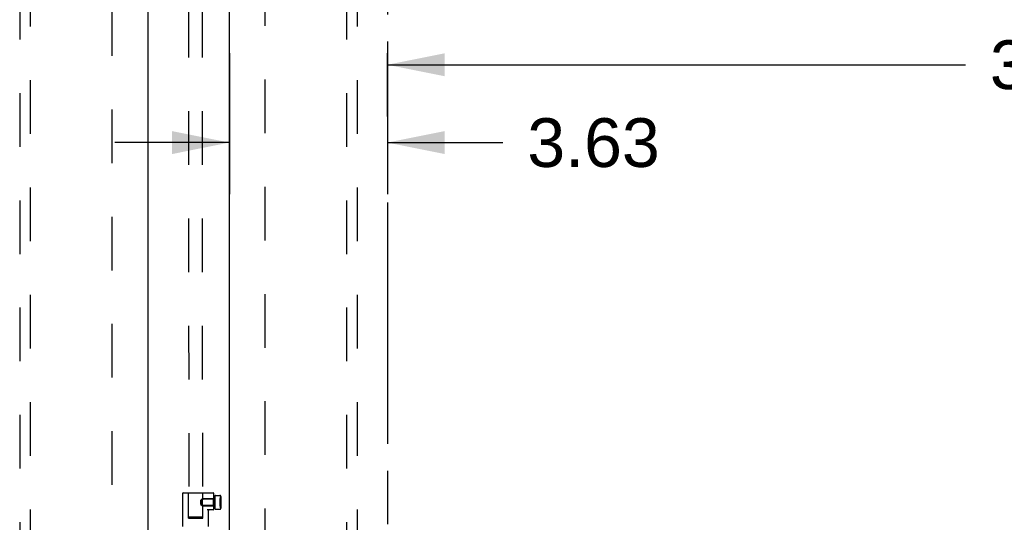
# Model space of a CAD drawing. Header units: inches. Extents: x 0 to 224, y 0 to 145.
# Tile 14 of 62: x 50 to 72, y 58 to 69. Entities that reach past the tile are written whole.
import ezdxf

# ---------------------------------------------------------------- set-up
doc = ezdxf.new("R2010")
doc.units = ezdxf.units.IN
doc.header["$LTSCALE"] = 12.302632
doc.header["$MEASUREMENT"] = 0
doc.linetypes.add('HIDDEN', pattern=[0.2, 0.1, -0.1])
doc.linetypes.add('PHANTOM', pattern=[0.8, 0.45, -0.05, 0.1, -0.05, 0.1, -0.05])
doc.layers.get('0').update_dxf_attribs({"linetype": 'CONTINUOUS'})
for name, color, linetype in [('02___PRT_ALL_AXES', 7, 'CONTINUOUS'), ('AVAILABLE_DOOR_SPACES', 7, 'CONTINUOUS'), ('DEFAULT_2', 8, 'HIDDEN'), ('DIMENSIONS', 7, 'CONTINUOUS')]:
    doc.layers.add(name, color=color, linetype=linetype)
doc.styles.get("Standard").update_dxf_attribs({"font": 'arial.ttf'})
doc.dimstyles.new('DIMSTYLE_1', dxfattribs={"dimtxt": 1.118421, "dimasz": 1.315789, "dimexe": 0.09, "dimexo": 0.07, "dimgap": 0.0425, "dimtad": 0, "dimtih": 1, "dimtoh": 1, "dimzin": 4, "dimdsep": 46, "dimtxsty": 'Standard', "dimblk": '_FILLED', "dimblk1": '_FILLED', "dimblk2": '_FILLED', "dimcen": 0.09, "dimazin": 1, "dimtfac": 1, "dimtdec": 3, "dimtofl": 0, "dimtmove": 0, "dimatfit": 3, "dimldrblk": '_FILLED', "dimfxl": 0, "dimtolj": 1, "dimtzin": 4, "dimarcsym": 0})

# ---------------------------------------------------------------- blocks, each defined once
blk = doc.blocks.new('_FILLED')
at = {"color": 0, "linetype": 'ByBlock'}
blk.add_solid([(0, 0), (-1, 0.2), (-1, -0.2)], dxfattribs=at)
blk = doc.blocks.new('*D8')
at = {"layer": 'DIMENSIONS', "color": 2, "linetype": 'Continuous'}
for p, q in [((89.854, 66.997), (89.854, 68.648)), ((58.292, 66.997), (58.292, 68.446)), ((58.292, 68.181), (71.56, 68.181)), ((89.854, 68.181), (76.586, 68.181))]:
    blk.add_line(p, q, dxfattribs=at)
at = {"layer": 'DIMENSIONS', "color": 2, "linetype": 'Continuous', "xscale": 1.3157894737, "yscale": 1.3157894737, "zscale": 1.3157894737, "rotation": 180}
blk.add_blockref('_FILLED', (58.292, 68.181), dxfattribs=at)
at = {"layer": 'DIMENSIONS', "color": 2, "linetype": 'Continuous', "xscale": 1.3157894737, "yscale": 1.3157894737, "zscale": 1.3157894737}
blk.add_blockref('_FILLED', (89.854, 68.181), dxfattribs=at)
at = {"layer": 'DIMENSIONS', "color": 2, "linetype": 'Continuous', "insert": (74.073, 68.741), "char_height": 1.1184, "width": 3.90824, "attachment_point": 2, "line_spacing_factor": 0.9}
blk.add_mtext('31.56\\Ptyp.', dxfattribs=at)
blk = doc.blocks.new('*D9')
at = {"layer": 'DIMENSIONS', "color": 2, "linetype": 'Continuous'}
for p, q in [((54.667, 68.446), (54.667, 65.213)), ((58.292, 68.446), (58.292, 65.213)), ((54.667, 66.397), (52.035, 66.397)), ((58.292, 66.397), (60.943, 66.397))]:
    blk.add_line(p, q, dxfattribs=at)
at = {"layer": 'DIMENSIONS', "color": 2, "linetype": 'Continuous', "xscale": 1.3157894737, "yscale": 1.3157894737, "zscale": 1.3157894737}
blk.add_blockref('_FILLED', (54.667, 66.397), dxfattribs=at)
at = {"layer": 'DIMENSIONS', "color": 2, "linetype": 'Continuous', "xscale": 1.3157894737, "yscale": 1.3157894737, "zscale": 1.3157894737, "rotation": 180}
blk.add_blockref('_FILLED', (58.292, 66.397), dxfattribs=at)
at = {"layer": 'DIMENSIONS', "color": 2, "linetype": 'Continuous', "insert": (61.503, 66.956), "char_height": 1.1184, "width": 3.03928, "attachment_point": 1, "line_spacing_factor": 0.9}
blk.add_mtext('3.63', dxfattribs=at)

msp = doc.modelspace()

# ---------------------------------------------------------------- linework, layer by layer
at = {"color": 3, "linetype": 'Continuous'}
for p, q in [((52.7918, 85.7297), (52.7918, 23.4377)), ((54.6668, 23.4377), (54.6668, 85.7297))]:
    msp.add_line(p, q, dxfattribs=at)
at = {"layer": '02___PRT_ALL_AXES', "color": 8, "linetype": 'HIDDEN'}
for p, q in [((53.5958, 57.5907), (53.5958, 58.3577)), ((54.0362, 58.1477), (54.0364, 58.1555)), ((54.0362, 58.1477), (54.0364, 58.1399)), ((54.0364, 58.1555), (54.037, 58.1631)), ((54.037, 58.1323), (54.0364, 58.1399)), ((54.037, 58.1631), (54.038, 58.1706)), ((54.038, 58.1248), (54.037, 58.1323)), ((54.0379, 58.1706), (54.0392, 58.1779)), ((54.0393, 58.1175), (54.0379, 58.1248)), ((54.3288, 58.2242), (54.0388, 58.2242)), ((54.3288, 58.0712), (54.0388, 58.0712)), ((54.0392, 58.1778), (54.0408, 58.1847)), ((54.0408, 58.1107), (54.0392, 58.1176)), ((54.0408, 58.1847), (54.0425, 58.1912)), ((54.0425, 58.1042), (54.0408, 58.1107)), ((54.0425, 58.1911), (54.0444, 58.1972)), ((54.0481, 58.0876), (54.0499, 58.083)), ((54.0515, 58.2163), (54.0499, 58.2123)), ((54.0499, 58.0831), (54.0515, 58.0791)), ((54.053, 58.2197), (54.0515, 58.2163)), ((54.0515, 58.0791), (54.053, 58.0757)), ((54.0551, 58.2242), (54.053, 58.2196)), ((54.053, 58.0758), (54.0551, 58.0712)), ((54.055, 58.0712), (54.0556, 58.0701)), ((54.0556, 58.2254), (54.0551, 58.2242)), ((54.0556, 58.2253), (54.0558, 58.2257)), ((54.0556, 58.0701), (54.0558, 58.0697)), ((54.0557, 58.0697), (54.3038, 58.0697)), ((54.0558, 58.2257), (54.3038, 58.2257)), ((54.3038, 58.0697), (54.3038, 58.2257)), ((54.3288, 58.2242), (54.3288, 58.0712)), ((54.4518, 58.2627), (54.4518, 58.0327)), ((54.4668, 58.2777), (54.4688, 58.2777)), ((54.4688, 58.0177), (54.4688, 58.2777)), ((54.1858, 57.5907), (54.1858, 57.9637)), ((54.4668, 58.0177), (54.4688, 58.0177))]:
    msp.add_line(p, q, dxfattribs=at)
for points in [[(54.0481, 58.0876), (54.0462, 58.0926), (54.0444, 58.0982), (54.0425, 58.1043)], [(54.0425, 58.1042), (54.0444, 58.0982), (54.0462, 58.0926)], [(54.0443, 58.1972), (54.0462, 58.2028), (54.0481, 58.2078), (54.0499, 58.2123)], [(54.0499, 58.2124), (54.0481, 58.2078), (54.0462, 58.2028)]]:
    msp.add_lwpolyline(points, dxfattribs=at)
for centre, start, end in [((54.4668, 58.2627), 90, 180), ((54.4668, 58.0327), 180, 270)]:
    msp.add_arc(centre, 0.015, start, end, dxfattribs=at)
at = {"layer": 'AVAILABLE_DOOR_SPACES', "color": 4, "linetype": 'PHANTOM'}
msp.add_line((58.2918, 84.7087), (58.2918, 55.4587), dxfattribs=at)
at = {"layer": 'DEFAULT_2', "color": 8, "linetype": 'HIDDEN'}
for p, q in [((53.7148, 86.8027), (53.7344, 57.8075)), ((54.0273, 86.8029), (54.0469, 57.8077)), ((51.9793, 24.0987), (51.9793, 85.0687)), ((55.4793, 85.0687), (55.4793, 24.0987)), ((49.8543, 84.7562), (49.8543, 56.7544)), ((50.1043, 56.7544), (50.1043, 84.7562)), ((57.3543, 84.7562), (57.3543, 56.7544)), ((57.6043, 56.7544), (57.6043, 84.7562)), ((53.6058, 58.3677), (54.2938, 58.3677)), ((53.7258, 57.7827), (53.7258, 58.3677)), ((54.0558, 58.2257), (54.0558, 58.3677)), ((54.3038, 58.3577), (54.3038, 57.9837)), ((54.3488, 58.3045), (54.4488, 58.3045)), ((54.0088, 58.1942), (54.0388, 58.2242)), ((54.0088, 58.1012), (54.0088, 58.1942)), ((54.0088, 58.1012), (54.0388, 58.0712)), ((54.0388, 58.2242), (54.0388, 58.0712)), ((54.0558, 57.7827), (54.0558, 58.0697)), ((54.3288, 58.2845), (54.3288, 58.011)), ((54.4518, 58.0627), (54.4518, 58.2327)), ((54.4518, 58.2327), (54.4528, 58.2327)), ((54.4518, 58.2312), (54.4528, 58.2312)), ((54.4518, 58.1894), (54.4538, 58.1894)), ((54.4518, 58.1893), (54.4538, 58.1893)), ((54.4518, 58.1843), (54.4538, 58.1843)), ((54.4518, 58.1756), (54.4538, 58.1756)), ((54.4518, 58.1466), (54.4538, 58.1466)), ((54.4518, 58.1443), (54.4538, 58.1443)), ((54.4518, 58.1421), (54.4538, 58.1421)), ((54.4518, 58.1145), (54.4538, 58.1145)), ((54.4518, 58.1095), (54.4538, 58.1095)), ((54.4528, 58.2327), (54.4528, 58.0627)), ((54.4538, 58.1894), (54.4538, 58.1095)), ((54.4688, 58.2845), (54.4688, 58.011)), ((54.2938, 57.9737), (54.1563, 57.9737)), ((54.3488, 57.991), (54.4488, 57.991)), ((54.4518, 58.0642), (54.4528, 58.0642)), ((54.4518, 58.0627), (54.4528, 58.0627)), ((53.7258, 57.7827), (54.0558, 57.7827)), ((53.7656, 57.8092), (53.7802, 57.8096)), ((53.7802, 57.8096), (53.7971, 57.8098)), ((53.7971, 57.8053), (53.7802, 57.8055)), ((53.7971, 57.8098), (53.8158, 57.8101)), ((53.8158, 57.8051), (53.7971, 57.8053)), ((53.8158, 57.8101), (53.8361, 57.8102)), ((53.8361, 57.8049), (53.8158, 57.8051)), ((53.8361, 57.8102), (53.8575, 57.8104)), ((53.8575, 57.8048), (53.8361, 57.8049)), ((53.8575, 57.8104), (53.8795, 57.8105)), ((53.8795, 57.8048), (53.8575, 57.8048)), ((53.8795, 57.8105), (53.9018, 57.8105)), ((53.9018, 57.8048), (53.8795, 57.8048)), ((53.9018, 57.8105), (53.9239, 57.8104)), ((53.9239, 57.8049), (53.9018, 57.8048)), ((53.9239, 57.8104), (53.9453, 57.8103)), ((53.9453, 57.805), (53.9239, 57.8049)), ((53.9453, 57.8103), (53.9656, 57.8102)), ((53.9656, 57.8052), (53.9453, 57.805)), ((53.9656, 57.8102), (53.9843, 57.81)), ((53.9843, 57.8054), (53.9656, 57.8052)), ((53.9843, 57.81), (54.0012, 57.8097)), ((54.0012, 57.8057), (53.9843, 57.8054)), ((54.0158, 57.806), (54.0012, 57.8057))]:
    msp.add_line(p, q, dxfattribs=at)
for points in [[(53.7344, 57.8075), (53.7348, 57.8077), (53.736, 57.8079), (53.738, 57.8081), (53.7408, 57.8083), (53.7443, 57.8085), (53.7486, 57.8087), (53.7536, 57.8089), (53.7592, 57.8091), (53.7656, 57.8092)], [(53.7802, 57.8055), (53.7656, 57.8058), (53.7592, 57.806), (53.7536, 57.8062), (53.7486, 57.8063), (53.7443, 57.8065), (53.7408, 57.8067), (53.738, 57.8069), (53.736, 57.8071), (53.7348, 57.8073), (53.7344, 57.8075)], [(54.0012, 57.8097), (54.0158, 57.8094), (54.0221, 57.8092), (54.0278, 57.8091), (54.0328, 57.8089), (54.0371, 57.8087), (54.0406, 57.8085), (54.0434, 57.8083), (54.0454, 57.8081), (54.0465, 57.8079), (54.0469, 57.8077)], [(54.0469, 57.8077), (54.0465, 57.8075), (54.0454, 57.8073), (54.0434, 57.8071), (54.0406, 57.8069), (54.0371, 57.8067), (54.0328, 57.8065), (54.0278, 57.8063), (54.0221, 57.8062), (54.0158, 57.806)]]:
    msp.add_lwpolyline(points, dxfattribs=at)
for centre, radius, start, end in [((53.6058, 58.3577), 0.01, 90, 180), ((54.2938, 58.3577), 0.01, 0, 90), ((54.3488, 58.2845), 0.02, 89.99971, 180), ((54.4488, 58.2845), 0.02, 0, 90.00029), ((54.1958, 57.9637), 0.01, 90, 180), ((54.2938, 57.9837), 0.01, 270, 360), ((54.3488, 58.011), 0.02, 180, 270.00029), ((54.4488, 58.011), 0.02, 269.99952, 360)]:
    msp.add_arc(centre, radius, start, end, dxfattribs=at)

# ---------------------------------------------------------------- dimensions: what is measured, and where the dimension line sits
at = {"layer": 'DIMENSIONS', "color": 2, "linetype": 'Continuous'}
dim = msp.add_linear_dim(base=(89.8543, 68.1815), p1=(58.2918, 66.9273), p2=(89.8543, 66.9273), text='<>\\Ptyp.', dimstyle='DIMSTYLE_1', dxfattribs=at)
dim.commit()
dim.dimension.update_dxf_attribs({"geometry": '*D8', "text_midpoint": (74.073, 67.3427), "dimtype": 160})
dim = msp.add_linear_dim(base=(54.6667579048, 66.3970529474), p1=(58.2917579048, 68.5160281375), p2=(54.6667579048, 68.5160281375), angle=180, dimstyle='DIMSTYLE_1', dxfattribs=at)
dim.commit()
dim.dimension.update_dxf_attribs({"geometry": '*D9', "text_midpoint": (63.0207087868, 66.3908175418), "dimtype": 160})

doc.saveas('drawing.dxf')
